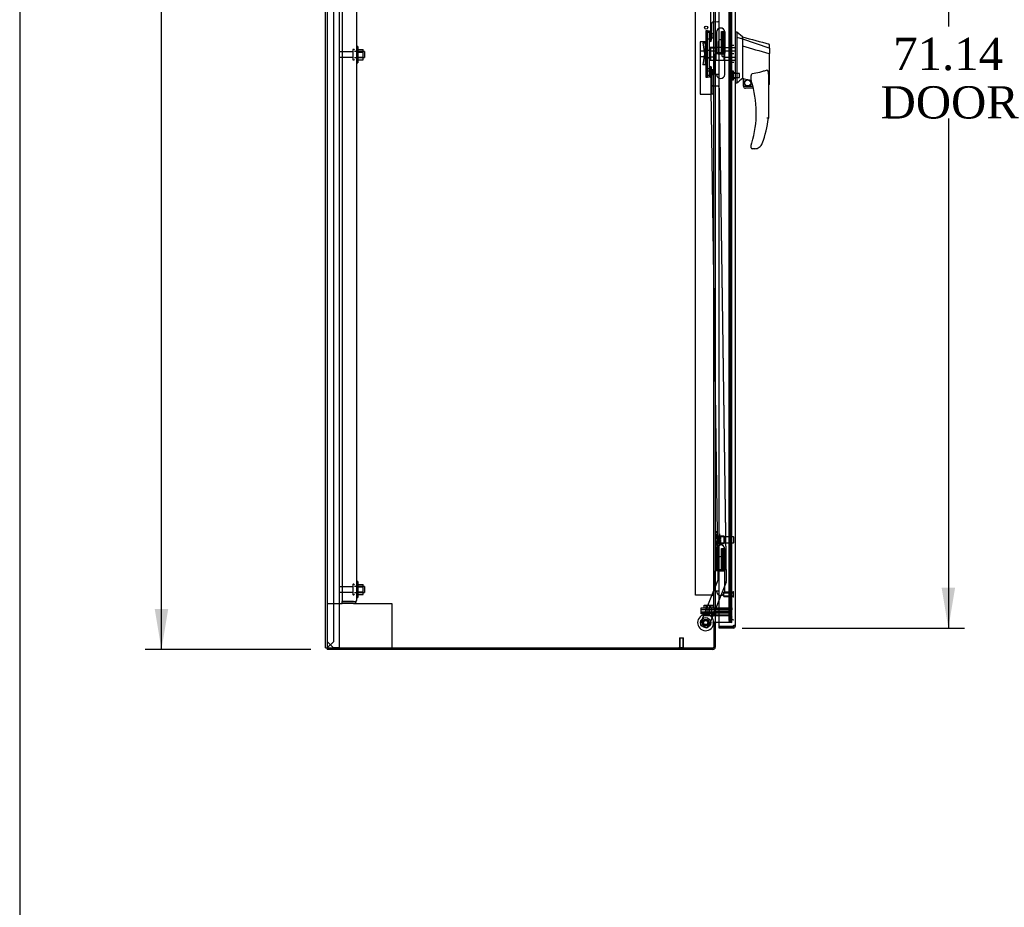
# Model space of a CAD drawing. Header units: inches. Extents: x 2 to 538, y -2 to 358.
# Tile 9 of 24: x 2 to 63, y 120 to 175. Entities that reach past the tile are written whole.
import ezdxf
from ezdxf.enums import TextEntityAlignment as Align
from ezdxf.lldxf.tags import DXFTag

# ---------------------------------------------------------------- set-up
doc = ezdxf.new("R2010")
doc.units = ezdxf.units.IN
doc.header["$MEASUREMENT"] = 0
for name, color, linetype in [('COM43135', 7, 'Continuous'), ('COM70220', 7, 'Continuous'), ('COM70838', 7, 'Continuous'), ('COM70839-4', 7, 'Continuous'), ('COM70874-5', 7, 'Continuous'), ('COM70899', 7, 'Continuous'), ('COM70900-10', 7, 'Continuous'), ('COM70904', 7, 'Continuous'), ('COM71014-3', 7, 'Continuous'), ('COM71016-3', 7, 'Continuous'), ('COM71017-3', 7, 'Continuous'), ('COM71019-1', 7, 'Continuous'), ('COM71023-1', 7, 'Continuous'), ('COM71144-1', 7, 'Continuous'), ('Default', 7, 'Continuous'), ('GSK87431', 7, 'Continuous'), ('HAN13068', 7, 'Continuous'), ('HAN13068_NUT', 7, 'Continuous'), ('HAN13068_SCREW', 7, 'Continuous'), ('HAN_NUT', 7, 'Continuous'), ('HNG14568', 7, 'Continuous'), ('HNG14568B', 7, 'Continuous'), ('HNG14568MH', 7, 'Continuous'), ('NTS166105', 7, 'Continuous'), ('NTS18147', 7, 'Continuous'), ('NTS86070', 7, 'Continuous'), ('ROL87452', 7, 'Continuous'), ('RVT17786', 7, 'Continuous'), ('RVT19000', 7, 'Continuous'), ('SCC87672', 7, 'Continuous'), ('SPC87323', 7, 'Continuous'), ('STD26089', 7, 'Continuous'), ('STD26122', 7, 'Continuous'), ('STD26258', 7, 'Continuous'), ('WAF25059', 7, 'Continuous'), ('WAF25376', 7, 'Continuous'), ('WAM30038', 7, 'Continuous')]:
    doc.layers.add(name, color=color, linetype=linetype)
doc.styles.add('SEACAD_Times_New_Roman', font='times.ttf')
tags = doc.linetypes.add('HIDDEN2', pattern=[0.1875, 0.125, -0.0625]).pattern_tags.tags
tags[6:7] = [DXFTag(74, 4), DXFTag(75, 0), DXFTag(340, '0'), DXFTag(46, 0.0), DXFTag(50, 0.0), DXFTag(44, 0.0), DXFTag(45, 0.0)]
tags[4:5] = [DXFTag(74, 4), DXFTag(75, 0), DXFTag(340, '0'), DXFTag(46, 0.0), DXFTag(50, 0.0), DXFTag(44, 0.0), DXFTag(45, 0.0)]
doc.dimstyles.new('HAMMOND_(STH_-_540x360)', dxfattribs={"dimtxt": 2, "dimasz": 2.5, "dimexe": 1, "dimexo": 1, "dimgap": 0.5, "dimtad": 0, "dimtih": 1, "dimtoh": 1, "dimzin": 0, "dimdsep": 46, "dimtxsty": 'SEACAD_Times_New_Roman', "dimblk1": '_SE_FILLED', "dimblk2": '_SE_FILLED', "dimsah": 1, "dimcen": 1, "dimadec": 0, "dimazin": 0, "dimtfac": 0.8, "dimtofl": 0, "dimtmove": 0, "dimatfit": 3, "dimfxl": 1, "dimtolj": 1, "dimtzin": 0, "dimarcsym": 0})

# ---------------------------------------------------------------- blocks, each defined once
blk = doc.blocks.new('SE3')
at = {"layer": 'COM43135', "color": 7, "linetype": 'HIDDEN2'}
for p, q in [((21.996, 206.73), (21.996, 138.98)), ((22.871, 206.67), (22.871, 139.04)), ((21.996, 138.855), (21.996, 138.98)), ((22.686, 138.98), (21.996, 138.98)), ((21.996, 138.98), (22.686, 138.98)), ((22.686, 138.98), (22.686, 138.98)), ((22.686, 138.98), (22.768, 138.98)), ((22.686, 138.98), (22.835, 138.98)), ((22.768, 138.98), (22.835, 138.931)), ((22.871, 139.039), (22.871, 139.04)), ((22.871, 139.04), (22.871, 139.04)), ((22.871, 139.04), (22.871, 139.04)), ((22.686, 138.855), (21.996, 138.855))]:
    blk.add_line(p, q, dxfattribs=at)
for start, end in [(323.80595, 359.87917), (359.94113, 0), (270, 323.80595)]:
    blk.add_arc((22.686, 139.04), 0.185, start, end, dxfattribs=at)
blk.add_open_spline([(22.835, 138.98), (22.846, 138.99), (22.855, 139), (22.864, 139.015), (22.867, 139.02), (22.87, 139.03), (22.871, 139.035), (22.871, 139.04)], degree=3, knots=[0, 0, 0, 0, 0.5, 0.5, 0.75, 0.75, 1, 1, 1, 1], dxfattribs=at)
at = {"layer": 'COM70220', "color": 7, "linetype": 'HIDDEN2'}
for p, q in [((45.994, 207.45), (45.994, 138.348)), ((45.994, 138.348), (45.994, 138.098))]:
    blk.add_line(p, q, dxfattribs=at)
blk.add_arc((46.244, 138.098), 0.25, 180, 270, dxfattribs=at)
at = {"layer": 'COM70838', "color": 7, "linetype": 'HIDDEN2'}
for p, q in [((44.607, 174.337), (44.732, 174.337)), ((44.607, 174.212), (44.607, 174.337)), ((44.732, 174.337), (44.732, 174.212)), ((44.607, 171.587), (44.607, 174.212)), ((44.732, 171.587), (44.732, 174.212)), ((44.32, 173.587), (44.49, 173.587)), ((44.32, 173.587), (44.42, 172.899)), ((44.49, 172.212), (44.49, 173.587)), ((44.49, 173.587), (44.593, 173.587)), ((44.42, 172.899), (44.32, 172.212)), ((44.49, 172.212), (44.32, 172.212)), ((44.604, 172.212), (44.49, 172.212)), ((44.607, 171.462), (44.607, 171.587)), ((44.732, 171.462), (44.607, 171.462)), ((44.732, 171.587), (44.732, 171.462))]:
    blk.add_line(p, q, dxfattribs=at)
for centre, start, end in [((44.49, 173.642), 331.96016, 0), ((44.49, 173.614), 346.45544, 0), ((44.49, 172.157), 0, 28.03984), ((44.49, 172.184), 0, 13.54456)]:
    blk.add_arc(centre, 0.117, start, end, dxfattribs=at)
at = {"layer": 'COM70839-4', "color": 7, "linetype": 'HIDDEN2'}
for p, q in [((44.789, 173.651), (45.238, 205.493)), ((44.789, 173.65), (45.238, 205.492)), ((45.339, 175.017), (45.77, 205.565)), ((44.86, 173.762), (44.875, 174.775)), ((44.86, 173.761), (44.875, 174.774)), ((45.001, 174.898), (45.212, 174.895)), ((45.001, 174.897), (45.212, 174.894)), ((44.789, 172.149), (45.238, 140.306)), ((44.789, 172.148), (45.238, 140.305)), ((44.875, 171.025), (44.86, 172.038)), ((44.875, 171.024), (44.86, 172.037)), ((45.212, 170.905), (45.001, 170.902)), ((45.212, 170.904), (45.001, 170.901)), ((45.339, 170.781), (45.77, 140.233)), ((45.339, 170.78), (45.77, 140.232)), ((45.238, 140.306), (44.175, 137.635)), ((45.238, 140.305), (44.175, 137.634)), ((45.761, 140.185), (44.668, 137.439)), ((45.761, 140.184), (44.668, 137.438)), ((44.506, 137.369), (44.245, 137.473)), ((44.506, 137.368), (44.245, 137.472))]:
    blk.add_line(p, q, dxfattribs=at)
blk.add_circle((44.494, 137.675), 0.129, dxfattribs=at)
for centre, start, end in [((45.214, 175.02), 269.19175, 359.19175), ((45.214, 175.019), 269.19175, 359.19175), ((45, 174.773), 89.19175, 179.19175), ((45, 174.772), 89.19175, 179.19175), ((44.735, 173.763), 295.29563, 359.19175), ((44.735, 172.036), 0.80825, 64.70437), ((44.735, 172.035), 0.80825, 64.70437), ((45, 171.026), 180.80825, 270.80825), ((45.214, 170.779), 0.80825, 90.80825), ((45.645, 140.23), 338.29625, 0.80825), ((44.291, 137.589), 158.29625, 248.29625), ((44.291, 137.588), 158.29625, 248.29625), ((44.552, 137.484), 248.29625, 338.29625)]:
    blk.add_arc(centre, 0.125, start, end, dxfattribs=at)
at = {"layer": 'COM70874-5', "color": 7, "linetype": 'HIDDEN2'}
for p, q in [((43.869, 139.368), (43.869, 206.431)), ((44.994, 171.825), (44.994, 206.431)), ((44.532, 173.656), (44.157, 173.656)), ((44.157, 173.656), (44.157, 170.41)), ((44.532, 171.95), (44.532, 173.656)), ((44.657, 171.825), (44.532, 171.95)), ((44.851, 171.825), (44.657, 171.825)), ((44.994, 171.825), (44.851, 171.825)), ((44.899, 170.41), (44.899, 171.825)), ((44.157, 170.41), (44.851, 170.41)), ((44.994, 170.41), (44.851, 170.41)), ((44.994, 139.368), (44.994, 170.41)), ((44.851, 139.368), (43.869, 139.368)), ((44.851, 139.368), (44.994, 139.368))]:
    blk.add_line(p, q, dxfattribs=at)
blk.add_circle((44.524, 174.524), 0.098, dxfattribs=at)
at = {"layer": 'COM70899', "color": 7, "linetype": 'HIDDEN2'}
for p, q in [((44.22, 138.212), (44.22, 138.337)), ((44.22, 138.337), (44.97, 138.337)), ((44.97, 138.212), (44.22, 138.212)), ((46.119, 138.337), (44.97, 138.337)), ((45.137, 138.212), (44.97, 138.212)), ((46.119, 138.212), (45.976, 138.212)), ((46.119, 138.212), (46.119, 138.337))]:
    blk.add_line(p, q, dxfattribs=at)
at = {"layer": 'COM70900-10', "color": 7, "linetype": 'HIDDEN2'}
for p, q in [((21.809, 218.384), (21.809, 136.137)), ((21.059, 136.512), (21.434, 136.137)), ((21.434, 136.137), (21.666, 136.137)), ((21.666, 136.137), (21.809, 136.137))]:
    blk.add_line(p, q, dxfattribs=at)
at = {"layer": 'COM70904', "color": 7, "linetype": 'HIDDEN2'}
for p, q in [((44.22, 138.462), (44.22, 138.587)), ((44.22, 138.587), (44.97, 138.587)), ((44.97, 138.462), (44.22, 138.462)), ((44.97, 138.587), (46.119, 138.587)), ((44.97, 138.462), (46.119, 138.462)), ((46.119, 138.587), (46.119, 138.462))]:
    blk.add_line(p, q, dxfattribs=at)
at = {"layer": 'COM71014-3', "color": 7, "linetype": 'Continuous'}
for p, q in [((21.059, 218.781), (21.059, 136.105)), ((45.089, 210.066), (45.089, 137.677)), ((45.089, 137.677), (44.946, 137.677)), ((44.946, 137.647), (44.994, 137.647)), ((44.994, 137.647), (44.994, 136.105)), ((45.089, 137.677), (45.137, 137.677)), ((45.339, 137.677), (45.137, 137.677)), ((21.059, 136.105), (44.994, 136.105))]:
    blk.add_line(p, q, dxfattribs=at)
at = {"layer": 'COM71014-3', "color": 7, "linetype": 'HIDDEN2'}
for p, q in [((45.926, 207.586), (45.926, 137.927)), ((46.018, 207.586), (46.018, 137.927)), ((46.118, 137.677), (46.118, 207.586)), ((45.975, 137.677), (45.339, 137.677)), ((45.991, 137.677), (45.975, 137.677)), ((46.083, 137.677), (45.991, 137.677)), ((46.113, 137.677), (46.083, 137.677)), ((46.118, 137.677), (46.113, 137.677))]:
    blk.add_line(p, q, dxfattribs=at)
at = {"layer": 'COM71014-3', "color": 7, "linetype": 'Continuous'}
blk.add_arc((44.946, 137.662), 0.015, 90, 270, dxfattribs=at)
at = {"layer": 'COM71014-3', "color": 7, "linetype": 'HIDDEN2'}
for centre, major_axis, start_param, end_param in [((45.991, 137.927), (0, -0.25), 4.712389, 6.283185), ((46.083, 137.927), (0, 0.25), 1.570796, 3.141593)]:
    blk.add_ellipse(centre, major_axis=major_axis, ratio=0.258819, start_param=start_param, end_param=end_param, dxfattribs=at)
at = {"layer": 'COM71016-3', "color": 7, "linetype": 'HIDDEN2'}
for p, q in [((45.137, 138.212), (45.976, 138.212)), ((45.137, 138.117), (45.976, 138.117)), ((46.022, 138.057), (45.927, 137.701)), ((46.114, 138.032), (46.019, 137.676)), ((46.019, 137.676), (45.927, 137.701))]:
    blk.add_line(p, q, dxfattribs=at)
at = {"layer": 'COM71016-3', "color": 7, "linetype": 'Continuous'}
for p, q in [((44.994, 137.647), (44.994, 137.677)), ((44.994, 137.647), (44.994, 137.647)), ((44.994, 137.647), (45.089, 137.647)), ((45.089, 137.647), (45.089, 137.677)), ((45.089, 137.647), (45.089, 136.153)), ((21.059, 136.105), (21.059, 136.01)), ((44.946, 136.01), (21.059, 136.01))]:
    blk.add_line(p, q, dxfattribs=at)
at = {"layer": 'COM71016-3', "color": 7, "linetype": 'HIDDEN2'}
for centre, radius, start, end in [((45.137, 138.069), 0.143, 90, 180), ((45.137, 138.069), 0.048, 90, 180), ((45.976, 138.069), 0.143, 345, 90), ((45.976, 138.069), 0.048, 345, 90), ((44.946, 136.153), 0.048, 270, 0)]:
    blk.add_arc(centre, radius, start, end, dxfattribs=at)
at = {"layer": 'COM71016-3', "color": 7, "linetype": 'Continuous'}
blk.add_arc((44.946, 136.153), 0.143, 270, 0, dxfattribs=at)
at = {"layer": 'COM71017-3', "color": 7, "linetype": 'Continuous'}
for q in [(20.964, 218.781), (21.059, 136.105)]:
    blk.add_line((20.964, 136.105), q, dxfattribs=at)
at = {"layer": 'COM71017-3', "color": 7, "linetype": 'HIDDEN2'}
for p, q in [((21.464, 136.51), (21.464, 218.376)), ((21.059, 136.105), (21.107, 136.153)), ((21.107, 136.153), (21.464, 136.51))]:
    blk.add_line(p, q, dxfattribs=at)
at = {"layer": 'COM71019-1', "color": 7, "linetype": 'HIDDEN2'}
for p, q in [((21.059, 138.855), (21.996, 138.855)), ((22.686, 138.855), (24.916, 138.855)), ((24.916, 138.855), (25.059, 138.855)), ((25.059, 138.855), (25.059, 136.105))]:
    blk.add_line(p, q, dxfattribs=at)
at = {"layer": 'COM71023-1', "color": 7, "linetype": 'HIDDEN2'}
for p, q in [((44.994, 138.587), (44.994, 207.212)), ((46.119, 138.587), (46.119, 207.212))]:
    blk.add_line(p, q, dxfattribs=at)
at = {"layer": 'COM71144-1', "color": 7, "linetype": 'Continuous'}
for p, q in [((46.339, 137.475), (46.339, 208.324)), ((45.339, 174.488), (45.339, 203.405)), ((45.339, 142.473), (45.339, 171.39)), ((45.339, 137.426), (45.339, 139.375)), ((45.339, 137.426), (46.173, 137.426)), ((45.339, 137.331), (45.339, 137.426)), ((46.173, 137.426), (45.339, 137.426)), ((46.173, 137.331), (45.339, 137.331)), ((46.196, 137.426), (46.173, 137.426)), ((46.173, 137.426), (46.173, 137.331)), ((46.196, 137.331), (46.173, 137.331)), ((46.196, 137.426), (46.196, 137.401)), ((46.196, 137.401), (46.196, 137.331)), ((46.244, 137.475), (46.244, 137.474)), ((46.269, 137.475), (46.244, 137.475)), ((46.244, 137.474), (46.269, 137.474)), ((46.339, 137.475), (46.269, 137.475)), ((46.269, 137.474), (46.339, 137.474)), ((46.339, 137.475), (46.339, 137.474))]:
    blk.add_line(p, q, dxfattribs=at)
at = {"layer": 'COM71144-1', "color": 7, "linetype": 'HIDDEN2'}
for p, q in [((45.339, 171.39), (45.339, 174.488)), ((45.475, 174.288), (45.67, 174.288)), ((45.475, 172.938), (45.475, 174.288)), ((45.67, 174.288), (45.67, 172.938)), ((45.67, 172.938), (45.475, 172.938)), ((45.339, 139.375), (45.339, 142.473)), ((45.475, 140.923), (45.475, 142.273)), ((45.475, 142.273), (45.67, 142.273)), ((45.67, 142.273), (45.67, 140.923)), ((45.67, 140.923), (45.475, 140.923))]:
    blk.add_line(p, q, dxfattribs=at)
at = {"layer": 'COM71144-1', "color": 7, "linetype": 'Continuous'}
for centre, radius, start, end in [((46.254, 137.417), 0.0815, 134.87169, 173.22731), ((46.196, 137.474), 0.048, 270, 0), ((46.196, 137.474), 0.143, 270, 0)]:
    blk.add_arc(centre, radius, start, end, dxfattribs=at)
for points, knots in [([(46.339, 137.475), (46.339, 137.479), (46.338, 137.483), (46.335, 137.489), (46.332, 137.491), (46.325, 137.495), (46.321, 137.496), (46.31, 137.498), (46.304, 137.498), (46.29, 137.498), (46.283, 137.498), (46.267, 137.496), (46.258, 137.495), (46.241, 137.491), (46.232, 137.489), (46.214, 137.483), (46.205, 137.479), (46.196, 137.475)], [0, 0, 0, 0, 0.125, 0.125, 0.25, 0.25, 0.375, 0.375, 0.5, 0.5, 0.625, 0.625, 0.75, 0.75, 0.875, 0.875, 1, 1, 1, 1]), ([(46.244, 137.475), (46.244, 137.478), (46.244, 137.481), (46.243, 137.486), (46.243, 137.489), (46.242, 137.491)], [0, 0, 0, 0, 0.125, 0.125, 0.2377635, 0.2377635, 0.2377635, 0.2377635])]:
    blk.add_open_spline(points, degree=3, knots=knots, dxfattribs=at)
at = {"layer": 'GSK87431', "color": 7, "linetype": 'HIDDEN2'}
for p, q in [((44.22, 138.493), (44.97, 138.493)), ((44.22, 138.306), (44.22, 138.493)), ((46.119, 138.493), (44.97, 138.493)), ((46.119, 138.306), (46.119, 138.493)), ((44.97, 138.306), (44.22, 138.306)), ((46.119, 138.306), (44.97, 138.306))]:
    blk.add_line(p, q, dxfattribs=at)
at = {"layer": 'HAN13068', "color": 7, "linetype": 'Continuous'}
for p, q in [((46.422, 174.249), (46.339, 174.249)), ((46.419, 174.249), (46.419, 174.088)), ((46.774, 173.949), (46.419, 174.249)), ((46.419, 174.088), (46.419, 174.001)), ((46.419, 174.001), (46.419, 173.943)), ((46.419, 173.943), (46.774, 173.837)), ((46.419, 173.943), (46.419, 171.511)), ((46.774, 173.877), (46.774, 173.949)), ((46.774, 173.877), (46.774, 173.851)), ((46.774, 173.851), (46.774, 173.837)), ((46.774, 173.837), (46.774, 173.406)), ((46.774, 173.837), (48.412, 173.265)), ((46.774, 173.406), (46.774, 171.908)), ((48.454, 173.231), (48.454, 173.453)), ((48.454, 173.231), (48.454, 172.918)), ((48.399, 172.916), (48.4, 172.916)), ((48.454, 171.05), (48.454, 172.918)), ((46.774, 171.908), (46.774, 171.638)), ((46.419, 171.511), (46.419, 171.227)), ((46.774, 171.638), (46.774, 171.426)), ((46.774, 171.426), (46.774, 171.399)), ((46.774, 171.399), (46.774, 171.381)), ((46.774, 171.381), (46.774, 171.379)), ((46.774, 171.379), (46.839, 171.364)), ((46.839, 170.899), (46.839, 171.365)), ((47.314, 171.243), (47.314, 171.517)), ((48.374, 171.588), (48.374, 168.917)), ((46.419, 171.079), (46.339, 171.079)), ((46.419, 171.227), (46.419, 171.079)), ((46.839, 170.899), (47.413, 170.899)), ((47.444, 170.774), (46.964, 170.774)), ((48.374, 170.993), (48.38, 170.991)), ((47.314, 167.084), (47.314, 167.262)), ((47.529, 167.024), (47.374, 167.024)), ((47.813, 167.113), (47.811, 167.114))]:
    blk.add_line(p, q, dxfattribs=at)
at = {"layer": 'HAN13068', "color": 7, "linetype": 'HIDDEN2'}
for p, q in [((45.637, 173.099), (45.637, 173.295)), ((45.637, 173.295), (46.339, 173.295)), ((44.177, 173.059), (44.147, 173.029)), ((44.147, 173.029), (44.147, 172.769)), ((44.147, 172.769), (44.177, 172.739)), ((44.177, 172.739), (44.177, 173.059)), ((44.607, 173.059), (44.177, 173.059)), ((44.177, 172.739), (44.607, 172.739)), ((45.512, 173.059), (45.637, 173.059)), ((45.512, 172.899), (45.512, 173.059)), ((45.512, 172.739), (45.512, 172.899)), ((45.512, 172.739), (45.637, 172.739)), ((45.637, 172.7), (45.637, 173.099)), ((45.637, 173.099), (46.339, 173.099)), ((45.637, 172.504), (45.637, 172.7)), ((45.637, 172.7), (46.339, 172.7)), ((45.637, 172.504), (46.339, 172.504)), ((46.339, 171.724), (46.214, 171.724)), ((46.214, 171.399), (46.339, 171.399))]:
    blk.add_line(p, q, dxfattribs=at)
at = {"layer": 'HAN13068', "color": 7, "linetype": 'Continuous'}
for radius in [0.202, 0.188]:
    blk.add_circle((47.1, 171.103), radius, dxfattribs=at)
for centre, radius, start, end in [((352.695, 1312.633), 1179.062, 254.961927, 255.044825), ((48.394, 173.453), 0.06, 0, 73.90261), ((83.185, 127.933), 56.686, 129.96527, 130.43506), ((46.964, 170.899), 0.125, 180, 193.88654), ((46.964, 170.899), 0.125, 193.88654, 229.4642), ((46.964, 170.899), 0.125, 229.4642, 270), ((47.374, 171.243), 0.06, 180, 197.89499), ((41.21, 169.253), 6.417, 342.98984, 17.89499), ((41.034, 169.852), 7.4, 340.28545, 352.73905), ((47.374, 167.262), 0.06, 162.10501, 180), ((47.374, 167.084), 0.06, 180, 270), ((47.529, 167.524), 0.5, 270, 304.56234), ((47.529, 167.524), 0.5, 304.56234, 340.28545)]:
    blk.add_arc(centre, radius, start, end, dxfattribs=at)
blk.add_ellipse((48.394, 171.05), major_axis=(-0.06, 0), ratio=0.999979, start_param=1.333204, end_param=3.141717, dxfattribs=at)
for points in [[(46.774, 173.406), (47.316, 173.242), (47.857, 173.079), (48.399, 172.916)], [(46.869, 171.362), (47.017, 171.33), (47.166, 171.297), (47.314, 171.265)]]:
    blk.add_open_spline(points, degree=3, dxfattribs=at)
for points, knots in [([(48.412, 173.265), (48.424, 173.263), (48.435, 173.258), (48.45, 173.246), (48.454, 173.239), (48.454, 173.231)], [0, 0, 0, 0, 0.5, 0.5, 1, 1, 1, 1]), ([(48.4, 172.915), (48.408, 172.916), (48.415, 172.916), (48.428, 172.916), (48.434, 172.916), (48.441, 172.917), (48.443, 172.917), (48.447, 172.917), (48.449, 172.917), (48.451, 172.917), (48.452, 172.918), (48.454, 172.918), (48.454, 172.918), (48.454, 172.918)], [0, 0, 0, 0, 0.25, 0.25, 0.5, 0.5, 0.625, 0.625, 0.75, 0.75, 0.875, 0.875, 1, 1, 1, 1]), ([(48.284, 171.9), (48.211, 171.871), (48.137, 171.845), (47.988, 171.797), (47.912, 171.775), (47.684, 171.718), (47.53, 171.69), (47.374, 171.668)], [0, 0, 0, 0, 0.25, 0.25, 0.5, 0.5, 1, 1, 1, 1]), ([(48.284, 171.9), (48.286, 171.901), (48.288, 171.901), (48.291, 171.902), (48.293, 171.902), (48.299, 171.901), (48.303, 171.9), (48.309, 171.896), (48.312, 171.893), (48.317, 171.888), (48.319, 171.885), (48.325, 171.876), (48.328, 171.87), (48.335, 171.857), (48.337, 171.85), (48.345, 171.829), (48.348, 171.815), (48.355, 171.787), (48.358, 171.773), (48.365, 171.731), (48.369, 171.703), (48.373, 171.646), (48.374, 171.617), (48.374, 171.588)], [0, 0, 0, 0, 0.015625, 0.015625, 0.03125, 0.03125, 0.0625, 0.0625, 0.09375, 0.09375, 0.125, 0.125, 0.1875, 0.1875, 0.25, 0.25, 0.375, 0.375, 0.5, 0.5, 0.75, 0.75, 1, 1, 1, 1]), ([(46.839, 171.365), (46.839, 171.366), (46.84, 171.366), (46.843, 171.366), (46.845, 171.366), (46.854, 171.365), (46.861, 171.364), (46.869, 171.362)], [0, 0, 0, 0, 0.25, 0.25, 0.5, 0.5, 1, 1, 1, 1]), ([(47.314, 171.517), (47.314, 171.524), (47.314, 171.531), (47.315, 171.544), (47.316, 171.551), (47.319, 171.572), (47.322, 171.586), (47.33, 171.613), (47.335, 171.627), (47.345, 171.646), (47.349, 171.652), (47.357, 171.66), (47.36, 171.662), (47.367, 171.666), (47.37, 171.668), (47.374, 171.668)], [0, 0, 0, 0, 0.125, 0.125, 0.25, 0.25, 0.5, 0.5, 0.75, 0.75, 0.875, 0.875, 0.9375, 0.9375, 1, 1, 1, 1]), ([(48.374, 168.917), (48.374, 168.917), (48.374, 168.917), (48.371, 168.917), (48.369, 168.917), (48.365, 168.917), (48.362, 168.917), (48.356, 168.918), (48.352, 168.918), (48.339, 168.919), (48.329, 168.919), (48.313, 168.92), (48.308, 168.921), (48.296, 168.922), (48.29, 168.922), (48.284, 168.922)], [0, 0, 0, 0, 0.125, 0.125, 0.25, 0.25, 0.375, 0.375, 0.5, 0.5, 0.75, 0.75, 0.875, 0.875, 1, 1, 1, 1]), ([(47.317, 167.281), (47.317, 167.281), (47.317, 167.282), (47.318, 167.284), (47.319, 167.286), (47.32, 167.291), (47.322, 167.295), (47.325, 167.307), (47.328, 167.315), (47.336, 167.341), (47.341, 167.358), (47.347, 167.375)], [0, 0, 0, 0, 0.0625, 0.0625, 0.125, 0.125, 0.25, 0.25, 0.5, 0.5, 1, 1, 1, 1])]:
    blk.add_open_spline(points, degree=3, knots=knots, dxfattribs=at)
at = {"layer": 'HAN13068_NUT', "color": 7, "linetype": 'HIDDEN2'}
for p, q in [((44.812, 173.232), (44.762, 173.232)), ((44.812, 173.283), (45.137, 173.283)), ((44.812, 173.187), (44.812, 173.283)), ((44.812, 173.091), (44.812, 173.187)), ((45.137, 173.091), (45.137, 173.283)), ((44.762, 172.567), (44.812, 172.567)), ((44.812, 173.091), (45.137, 173.091)), ((44.812, 172.899), (44.812, 173.091)), ((44.812, 172.707), (44.812, 172.899)), ((44.812, 172.707), (45.137, 172.707)), ((44.812, 172.611), (44.812, 172.707)), ((44.812, 172.515), (44.812, 172.611)), ((44.812, 172.515), (45.137, 172.515)), ((45.137, 172.707), (45.137, 173.091)), ((45.137, 172.515), (45.137, 172.707))]:
    blk.add_line(p, q, dxfattribs=at)
for centre, start, end in [((44.762, 173.202), 90, 180), ((44.762, 172.597), 180, 270)]:
    blk.add_arc(centre, 0.03, start, end, dxfattribs=at)
at = {"layer": 'HAN13068_SCREW', "color": 7, "linetype": 'HIDDEN2'}
for p, q in [((46.007, 171.754), (46.144, 171.754)), ((46.007, 171.754), (46.007, 171.561)), ((46.007, 171.561), (46.144, 171.561)), ((46.007, 171.561), (46.007, 171.369)), ((46.007, 171.369), (46.144, 171.369)), ((46.144, 171.299), (46.144, 171.824)), ((46.214, 171.824), (46.144, 171.824)), ((46.144, 171.299), (46.214, 171.299)), ((46.214, 171.299), (46.214, 171.824)), ((46.589, 171.677), (46.214, 171.677)), ((46.214, 171.445), (46.589, 171.445)), ((46.589, 171.445), (46.589, 171.677))]:
    blk.add_line(p, q, dxfattribs=at)
at = {"layer": 'HAN_NUT', "color": 7, "linetype": 'HIDDEN2'}
for p, q in [((46.029, 173.429), (46.029, 172.899)), ((46.244, 173.429), (46.029, 173.429)), ((46.029, 172.899), (46.029, 172.369)), ((46.244, 172.899), (46.029, 172.899)), ((46.244, 172.369), (46.029, 172.369))]:
    blk.add_line(p, q, dxfattribs=at)
at = {"layer": 'HNG14568', "color": 7, "linetype": 'Continuous'}
for p, q in [((45.174, 174.251), (45.174, 172.978)), ((45.679, 172.978), (45.679, 174.251)), ((45.174, 142.236), (45.174, 140.963)), ((45.679, 140.963), (45.679, 142.236))]:
    blk.add_line(p, q, dxfattribs=at)
at = {"layer": 'HNG14568', "color": 7, "linetype": 'HIDDEN2'}
for p, q in [((45.545, 174.248), (45.545, 172.978)), ((45.6, 174.248), (45.6, 172.978)), ((45.67, 174.248), (45.67, 174.248)), ((45.545, 142.233), (45.545, 140.963)), ((45.6, 142.233), (45.6, 140.963)), ((45.67, 142.233), (45.67, 142.233))]:
    blk.add_line(p, q, dxfattribs=at)
at = {"layer": 'HNG14568', "color": 7, "linetype": 'Continuous'}
for centre in [(45.426, 174.251), (45.426, 142.236)]:
    blk.add_arc(centre, 0.252, 0, 180, dxfattribs=at)
at = {"layer": 'HNG14568B', "color": 7, "linetype": 'Continuous'}
for p, q in [((45.173, 172.978), (45.679, 172.978)), ((45.173, 172.978), (45.173, 172.899)), ((45.258, 172.899), (45.679, 172.899)), ((45.679, 172.899), (45.679, 172.978)), ((45.173, 140.963), (45.679, 140.963)), ((45.173, 140.963), (45.173, 140.884)), ((45.258, 140.884), (45.679, 140.884)), ((45.679, 140.884), (45.679, 140.963))]:
    blk.add_line(p, q, dxfattribs=at)
at = {"layer": 'HNG14568MH', "color": 7, "linetype": 'HIDDEN2'}
for p, q in [((45.27, 173.618), (45.27, 172.899)), ((45.583, 172.899), (45.583, 173.618)), ((45.054, 171.629), (45.054, 172.899)), ((45.089, 172.899), (45.054, 172.899)), ((45.089, 171.629), (45.054, 171.629)), ((45.27, 141.603), (45.27, 140.884)), ((45.583, 140.884), (45.583, 141.603)), ((45.054, 139.614), (45.054, 140.884)), ((45.089, 140.884), (45.054, 140.884)), ((45.089, 139.614), (45.054, 139.614))]:
    blk.add_line(p, q, dxfattribs=at)
at = {"layer": 'HNG14568MH', "color": 7, "linetype": 'Continuous'}
for p, q in [((45.258, 172.899), (45.089, 172.899)), ((45.679, 171.627), (45.679, 172.899)), ((45.271, 171.629), (45.089, 171.629)), ((45.174, 171.629), (45.174, 171.627)), ((45.258, 140.884), (45.089, 140.884)), ((45.679, 139.612), (45.679, 140.884)), ((45.271, 139.614), (45.089, 139.614)), ((45.174, 139.614), (45.174, 139.612))]:
    blk.add_line(p, q, dxfattribs=at)
at = {"layer": 'HNG14568MH', "color": 7, "linetype": 'HIDDEN2'}
for centre in [(45.426, 173.618), (45.426, 141.603)]:
    blk.add_arc(centre, 0.157, 0, 180, dxfattribs=at)
at = {"layer": 'HNG14568MH', "color": 7, "linetype": 'Continuous'}
for centre in [(45.426, 171.627), (45.426, 139.612)]:
    blk.add_arc(centre, 0.253, 180, 0, dxfattribs=at)
at = {"layer": 'NTS166105', "color": 7, "linetype": 'HIDDEN2'}
for p, q in [((22.967, 173.171), (23.287, 173.171)), ((23.287, 173.009), (23.287, 173.171)), ((22.967, 173.009), (23.287, 173.009)), ((22.967, 172.7), (23.287, 172.7)), ((22.967, 172.539), (23.287, 172.539)), ((23.287, 172.7), (23.287, 173.009)), ((23.287, 172.539), (23.287, 172.7)), ((22.967, 140.046), (23.287, 140.046)), ((22.967, 139.884), (23.287, 139.884)), ((23.287, 139.884), (23.287, 140.046)), ((23.287, 139.575), (23.287, 139.884)), ((22.967, 139.575), (23.287, 139.575)), ((22.967, 139.414), (23.287, 139.414)), ((23.287, 139.414), (23.287, 139.575))]:
    blk.add_line(p, q, dxfattribs=at)
at = {"layer": 'NTS18147', "color": 7, "linetype": 'HIDDEN2'}
for p, q in [((45.14, 143.297), (45.14, 143.301)), ((45.14, 143.297), (45.14, 143.301)), ((45.203, 143.301), (45.14, 143.301)), ((45.14, 143.297), (45.203, 143.297)), ((45.203, 143.297), (45.203, 143.301)), ((45.203, 143.301), (45.203, 143.301)), ((45.203, 143.297), (45.203, 143.301)), ((45.203, 143.108), (45.203, 143.297)), ((45.203, 143.297), (45.203, 143.297)), ((45.203, 143.108), (45.203, 143.297)), ((45.078, 143.202), (45.078, 143.148)), ((45.078, 143.202), (45.078, 143.148)), ((45.14, 143.108), (45.14, 142.99)), ((45.14, 143.108), (45.14, 142.99)), ((45.203, 143.108), (45.14, 143.108)), ((45.14, 142.99), (45.203, 142.99)), ((45.203, 142.99), (45.203, 143.108)), ((45.203, 143.108), (45.203, 143.108)), ((45.203, 142.99), (45.203, 143.108)), ((45.64, 143.021), (45.203, 143.021)), ((45.203, 142.613), (45.203, 142.99)), ((45.203, 142.99), (45.203, 142.99)), ((45.203, 142.613), (45.203, 142.99)), ((45.64, 142.581), (45.64, 143.021)), ((45.64, 143.021), (45.64, 143.021)), ((45.64, 143.021), (45.64, 142.581)), ((45.078, 142.455), (45.078, 142.4)), ((45.078, 142.455), (45.078, 142.4)), ((45.14, 142.613), (45.14, 142.495)), ((45.14, 142.613), (45.14, 142.495)), ((45.203, 142.613), (45.14, 142.613)), ((45.14, 142.495), (45.203, 142.495)), ((45.14, 142.306), (45.14, 142.301)), ((45.14, 142.306), (45.14, 142.301)), ((45.203, 142.306), (45.14, 142.306)), ((45.14, 142.301), (45.203, 142.301)), ((45.203, 142.495), (45.203, 142.613)), ((45.203, 142.613), (45.203, 142.613)), ((45.203, 142.495), (45.203, 142.613)), ((45.203, 142.581), (45.64, 142.581)), ((45.203, 142.306), (45.203, 142.495)), ((45.203, 142.495), (45.203, 142.495)), ((45.203, 142.306), (45.203, 142.495)), ((45.203, 142.306), (45.203, 142.301)), ((45.203, 142.306), (45.203, 142.306)), ((45.203, 142.306), (45.203, 142.301)), ((45.203, 142.301), (45.203, 142.301)), ((45.64, 142.581), (45.64, 142.581))]:
    blk.add_line(p, q, dxfattribs=at)
blk.add_arc((45.396, 142.801), 0.318, 143.63381, 216.36619, dxfattribs=at)
blk.add_arc((45.396, 142.801), 0.318, 143.63381, 216.36619, dxfattribs=at)
for centre, start_param, end_param in [((45.396, 143.202), 2.506883, 3.776302), ((45.396, 143.202), 3.141593, 3.776302), ((45.396, 143.148), 3.141593, 3.776302), ((45.396, 142.4), 2.506883, 3.776302), ((45.396, 142.455), 2.506883, 3.141593), ((45.396, 142.4), 2.506883, 3.141593)]:
    blk.add_ellipse(centre, major_axis=(0.318, 0), ratio=0.5, start_param=start_param, end_param=end_param, dxfattribs=at)
at = {"layer": 'NTS86070', "color": 7, "linetype": 'HIDDEN2'}
for p, q in [((44.369, 138.212), (44.369, 138.112)), ((44.369, 138.112), (44.496, 138.112)), ((44.473, 138.242), (44.473, 138.212)), ((44.483, 138.252), (44.608, 138.252)), ((44.494, 138.212), (44.494, 138.112)), ((44.494, 138.112), (44.994, 138.112)), ((44.598, 138.242), (44.598, 138.212)), ((44.608, 138.252), (44.881, 138.252)), ((44.766, 138.212), (44.766, 138.242)), ((44.869, 138.212), (44.869, 138.112)), ((44.891, 138.212), (44.891, 138.242)), ((44.994, 138.212), (44.994, 138.112))]:
    blk.add_line(p, q, dxfattribs=at)
for centre, start, end in [((44.483, 138.242), 90, 180), ((44.608, 138.242), 90, 180), ((44.756, 138.242), 0, 90), ((44.881, 138.242), 0, 90)]:
    blk.add_arc(centre, 0.01, start, end, dxfattribs=at)
at = {"layer": 'ROL87452', "color": 7, "linetype": 'HIDDEN2'}
blk.add_circle((44.494, 137.676), 0.206, dxfattribs=at)
for centre, start, end in [((44.494, 137.675), 0.80825, 356.73441), ((44.494, 137.676), 76.70011, 92.3004), ((44.494, 137.676), 0, 10.60061), ((44.494, 137.676), 340.43971, 0)]:
    blk.add_arc(centre, 0.5, start, end, dxfattribs=at)
at = {"layer": 'ROL87452', "color": 7, "linetype": 'Continuous'}
for start, end in [(356.73441, 0), (0, 0.80825)]:
    blk.add_arc((44.494, 137.675), 0.5, start, end, dxfattribs=at)
at = {"layer": 'RVT17786', "color": 7, "linetype": 'HIDDEN2'}
for centre, radius in [((44.494, 137.676), 0.217), ((44.494, 137.675), 0.217), ((44.494, 137.675), 0.125)]:
    blk.add_circle(centre, radius, dxfattribs=at)
at = {"layer": 'RVT19000', "color": 7, "linetype": 'HIDDEN2'}
for p, q in [((44.494, 174.337), (44.494, 173.712)), ((44.607, 174.337), (44.494, 174.337)), ((44.607, 174.337), (44.607, 174.337)), ((44.732, 174.22), (44.607, 174.22)), ((44.607, 173.83), (44.732, 173.83)), ((44.944, 174.165), (44.732, 174.165)), ((44.732, 173.884), (44.944, 173.884)), ((44.944, 174.165), (44.944, 173.884)), ((44.494, 173.712), (44.607, 173.712)), ((44.494, 172.086), (44.494, 171.461)), ((44.607, 172.086), (44.494, 172.086)), ((44.732, 171.969), (44.607, 171.969)), ((44.944, 171.914), (44.732, 171.914)), ((44.944, 171.914), (44.944, 171.633)), ((44.494, 171.461), (44.607, 171.461)), ((44.607, 171.579), (44.732, 171.579)), ((44.607, 171.462), (44.607, 171.461)), ((44.732, 171.633), (44.944, 171.633))]:
    blk.add_line(p, q, dxfattribs=at)
at = {"layer": 'SCC87672', "color": 7, "linetype": 'HIDDEN2'}
for p, q in [((44.403, 138.761), (44.528, 138.761)), ((44.403, 138.587), (44.403, 138.761)), ((44.496, 138.587), (44.496, 138.087)), ((44.528, 138.761), (44.744, 138.761)), ((44.528, 138.587), (44.528, 138.761)), ((44.619, 138.587), (44.619, 138.761)), ((44.621, 138.587), (44.621, 138.087)), ((44.742, 138.087), (44.742, 138.587)), ((44.744, 138.761), (44.96, 138.761)), ((44.744, 138.587), (44.744, 138.761)), ((44.835, 138.587), (44.835, 138.761)), ((44.867, 138.087), (44.867, 138.587)), ((44.96, 138.587), (44.96, 138.761)), ((44.621, 138.087), (44.496, 138.087)), ((44.867, 138.087), (44.621, 138.087))]:
    blk.add_line(p, q, dxfattribs=at)
at = {"layer": 'SPC87323', "color": 7, "linetype": 'HIDDEN2'}
for p, q in [((44.607, 173.137), (44.732, 173.137)), ((44.607, 173.127), (44.732, 173.127)), ((45.637, 173.292), (44.732, 173.292)), ((44.607, 172.672), (44.732, 172.672)), ((44.607, 172.662), (44.732, 172.662)), ((44.732, 172.507), (45.637, 172.507))]:
    blk.add_line(p, q, dxfattribs=at)
at = {"layer": 'STD26089', "color": 7, "linetype": 'HIDDEN2'}
for p, q in [((22.646, 173.15), (22.646, 172.56)), ((22.716, 173.18), (22.676, 173.18)), ((22.646, 173.021), (21.869, 173.021)), ((21.869, 172.689), (22.646, 172.689)), ((22.676, 172.53), (22.716, 172.53)), ((23.371, 173.042), (22.746, 173.042)), ((22.746, 172.667), (23.371, 172.667)), ((23.371, 173.042), (23.371, 172.667)), ((22.646, 139.896), (21.869, 139.896)), ((22.646, 140.025), (22.646, 139.435)), ((22.716, 140.055), (22.676, 140.055)), ((23.371, 139.917), (22.746, 139.917)), ((23.371, 139.917), (23.371, 139.542)), ((21.869, 139.564), (22.646, 139.564)), ((22.676, 139.405), (22.716, 139.405)), ((22.746, 139.542), (23.371, 139.542))]:
    blk.add_line(p, q, dxfattribs=at)
for centre, radius, start, end in [((22.676, 173.15), 0.03, 90, 180), ((22.716, 173.15), 0.03, 0, 90), ((21.869, 172.961), 0.06, 90, 180), ((21.869, 172.749), 0.06, 180, 270), ((22.676, 172.56), 0.03, 180, 270), ((22.716, 172.56), 0.03, 270, 0), ((21.869, 139.836), 0.06, 90, 180), ((21.869, 139.624), 0.06, 180, 270), ((22.676, 140.025), 0.03, 90, 180), ((22.716, 140.025), 0.03, 0, 90), ((22.676, 139.435), 0.03, 180, 270), ((22.716, 139.435), 0.03, 270, 0)]:
    blk.add_arc(centre, radius, start, end, dxfattribs=at)
at = {"layer": 'STD26122', "color": 7, "linetype": 'HIDDEN2'}
for p, q in [((45.244, 142.986), (45.244, 142.616)), ((46.209, 142.986), (45.244, 142.986)), ((46.209, 142.986), (46.209, 142.616)), ((46.244, 142.951), (46.209, 142.986)), ((46.209, 142.616), (46.244, 142.651)), ((45.244, 142.616), (46.209, 142.616))]:
    blk.add_line(p, q, dxfattribs=at)
at = {"layer": 'STD26258', "color": 7, "linetype": 'HIDDEN2'}
for p, q in [((45.619, 139.301), (45.619, 139.551)), ((46.213, 139.551), (45.619, 139.551)), ((45.619, 139.521), (46.213, 139.521)), ((45.619, 139.332), (46.213, 139.332)), ((45.619, 139.301), (46.213, 139.301)), ((46.213, 139.27), (46.213, 139.583)), ((46.244, 139.583), (46.213, 139.583)), ((46.213, 139.27), (46.244, 139.27)), ((42.869, 136.73), (43.119, 136.73)), ((42.869, 136.73), (42.869, 136.136)), ((42.899, 136.73), (42.899, 136.136)), ((43.088, 136.73), (43.088, 136.136)), ((43.119, 136.136), (43.119, 136.73)), ((42.837, 136.136), (43.15, 136.136)), ((42.837, 136.136), (42.837, 136.105)), ((43.15, 136.105), (43.15, 136.136))]:
    blk.add_line(p, q, dxfattribs=at)
at = {"layer": 'WAF25059', "color": 7, "linetype": 'HIDDEN2'}
for p, q in [((22.967, 173.355), (22.871, 173.355)), ((22.967, 173.355), (22.967, 172.355)), ((22.871, 172.355), (22.967, 172.355)), ((22.967, 140.23), (22.871, 140.23)), ((22.967, 140.23), (22.967, 139.23)), ((22.871, 139.23), (22.967, 139.23))]:
    blk.add_line(p, q, dxfattribs=at)
at = {"layer": 'WAF25376', "color": 7, "linetype": 'HIDDEN2'}
for centre, radius in [((44.494, 137.676), 0.315), ((44.494, 137.675), 0.315), ((44.494, 137.676), 0.14), ((44.494, 137.675), 0.14)]:
    blk.add_circle(centre, radius, dxfattribs=at)
at = {"layer": 'WAM30038', "color": 7, "linetype": 'HIDDEN2'}
for p, q in [((45.328, 143.176), (45.328, 142.426)), ((45.328, 142.426), (45.328, 143.176)), ((45.352, 143.176), (45.328, 143.176)), ((45.352, 143.176), (45.352, 142.426)), ((45.352, 143.176), (45.352, 143.176)), ((45.352, 142.426), (45.352, 143.176)), ((45.361, 142.987), (45.4, 142.962)), ((45.4, 142.64), (45.361, 142.616)), ((45.416, 142.975), (45.371, 143.003)), ((45.371, 142.979), (45.416, 142.95)), ((45.416, 142.819), (45.371, 142.819)), ((45.371, 142.784), (45.416, 142.784)), ((45.416, 142.652), (45.371, 142.624)), ((45.4, 142.962), (45.416, 142.975)), ((45.4, 142.962), (45.416, 142.975)), ((45.416, 142.628), (45.4, 142.64)), ((45.416, 142.628), (45.4, 142.64)), ((45.416, 143.03), (45.416, 142.975)), ((45.416, 143.03), (45.416, 142.975)), ((45.416, 142.95), (45.416, 142.819)), ((45.416, 142.95), (45.416, 142.819)), ((45.416, 142.784), (45.416, 142.652)), ((45.416, 142.784), (45.416, 142.652)), ((45.328, 142.426), (45.352, 142.426)), ((45.352, 142.426), (45.352, 142.426)), ((45.371, 142.599), (45.416, 142.628)), ((45.416, 142.628), (45.416, 142.573)), ((45.416, 142.628), (45.416, 142.573))]:
    blk.add_line(p, q, dxfattribs=at)
for centre, radius, start, end in [((45.939, 143.707), 0.854, 226.55474, 228.29011), ((45.37, 142.801), 0.0182, 87.1609, 177.99424), ((45.37, 142.802), 0.0181, 181.77183, 273.07302), ((45.936, 141.898), 0.85, 131.70584, 133.44931)]:
    blk.add_arc(centre, radius, start, end, dxfattribs=at)
for points, knots in [([(45.352, 143.003), (45.352, 143.001), (45.353, 142.999), (45.355, 142.994), (45.357, 142.991), (45.362, 142.985), (45.367, 142.981), (45.371, 142.979)], [0, 0, 0, 0, 0.25, 0.25, 0.5, 0.5, 1, 1, 1, 1]), ([(45.371, 143.003), (45.369, 143.005), (45.367, 143.006), (45.363, 143.008), (45.36, 143.008), (45.358, 143.008), (45.358, 143.008), (45.357, 143.008)], [0, 0, 0, 0, 0.25, 0.25, 0.5, 0.5, 0.5626015, 0.5626015, 0.5626015, 0.5626015]), ([(45.371, 143.07), (45.373, 143.068), (45.375, 143.066), (45.377, 143.064), (45.39, 143.052), (45.403, 143.041), (45.416, 143.03)], [0, 0, 0, 0, 0.141448, 0.141448, 0.141448, 1, 1, 1, 1]), ([(45.371, 142.624), (45.369, 142.623), (45.367, 142.621), (45.363, 142.618), (45.36, 142.615), (45.357, 142.611), (45.355, 142.609), (45.353, 142.604), (45.352, 142.601), (45.352, 142.599)], [0, 0, 0, 0, 0.25, 0.25, 0.5, 0.5, 0.75, 0.75, 1, 1, 1, 1]), ([(45.357, 142.594), (45.358, 142.594), (45.358, 142.594), (45.362, 142.595), (45.367, 142.597), (45.371, 142.599)], [0.4389304, 0.4389304, 0.4389304, 0.4389304, 0.5, 0.5, 1, 1, 1, 1]), ([(45.416, 142.573), (45.403, 142.562), (45.39, 142.55), (45.377, 142.539), (45.375, 142.537), (45.373, 142.535), (45.371, 142.533)], [0, 0, 0, 0, 0.858552, 0.858552, 0.858552, 1, 1, 1, 1])]:
    blk.add_open_spline(points, degree=3, knots=knots, dxfattribs=at)
blk = doc.blocks.new('DMBLK151')
at = {"layer": 'Default', "linetype": 'Continuous', "transparency": 16777216}
for points in [[(10.387, 216.416), (11.22, 216.416), (10.804, 218.916)], [(10.387, 138.51), (10.804, 136.01), (11.22, 138.51)]]:
    blk.add_hatch(color=7, dxfattribs=at).paths.add_polyline_path(points)
at = {"layer": 'Default', "color": 7, "linetype": 'Continuous', "transparency": 16777216}
for p, q in [((19.964, 218.916), (9.804, 218.916)), ((10.804, 179.163), (10.804, 218.916)), ((10.804, 136.01), (10.804, 176.463)), ((20.059, 136.01), (9.804, 136.01))]:
    blk.add_line(p, q, dxfattribs=at)
at = {"layer": 'Default', "color": 7, "linetype": 'Continuous', "transparency": 16777216, "style": 'SEACAD_Times_New_Roman'}
blk.add_text('82.91', height=2, dxfattribs=at).set_placement((7.391, 178.463), align=Align.TOP_LEFT)
blk = doc.blocks.new('_SE_FILLED')
at = {"color": 0}
blk.add_line((0, 0), (-1, 0), dxfattribs=at)
blk.add_solid([(0, 0), (-1, -0.1665), (-1, 0.1665), (0, 0)], dxfattribs=at)
blk = doc.blocks.new('DMBLK152')
at = {"layer": 'Default', "linetype": 'Continuous', "transparency": 16777216}
for points in [[(28.876, 213.239), (29.674, 215.644), (28.139, 213.628)], [(23.479, 210.365), (21.059, 209.612), (23.592, 209.539)]]:
    blk.add_hatch(color=7, dxfattribs=at).paths.add_polyline_path(points)
at = {"layer": 'Default', "color": 7, "linetype": 'Continuous', "transparency": 16777216}
for start, end in [(320.67472, 340), (270, 291.83968)]:
    blk.add_arc((21.059, 218.78), 9.168, start, end, dxfattribs=at)
at = {"layer": 'Default', "color": 7, "linetype": 'Continuous', "transparency": 16777216, "style": 'SEACAD_Times_New_Roman'}
blk.add_text('70°', height=2, dxfattribs=at).set_placement((24.208, 212.27), align=Align.TOP_LEFT)
blk = doc.blocks.new('DMBLK158')
at = {"layer": 'Default', "linetype": 'Continuous', "transparency": 16777216}
for points in [[(59.934, 205.967), (59.517, 208.467), (59.101, 205.967)], [(59.934, 139.831), (59.101, 139.831), (59.517, 137.331)]]:
    blk.add_hatch(color=7, dxfattribs=at).paths.add_polyline_path(points)
at = {"layer": 'Default', "color": 7, "linetype": 'Continuous', "transparency": 16777216}
for p, q in [((47.173, 208.467), (60.517, 208.467)), ((59.517, 208.467), (59.517, 174.599)), ((59.517, 168.899), (59.517, 137.331)), ((46.756, 137.331), (60.517, 137.331))]:
    blk.add_line(p, q, dxfattribs=at)
at = {"layer": 'Default', "color": 7, "linetype": 'Continuous', "transparency": 16777216, "style": 'SEACAD_Times_New_Roman'}
for s, p in [('71.14', (56.105, 173.899)), ('DOOR', (55.323, 170.899))]:
    blk.add_text(s, height=2, dxfattribs=at).set_placement(p, align=Align.TOP_LEFT)
blk = doc.blocks.new('BORDER')
at = {"layer": 'Default', "color": 7, "linetype": 'Continuous'}
blk.add_line((-41.86, 27.86), (-41.86, 0), dxfattribs=at)

msp = doc.modelspace()

# ---------------------------------------------------------------- block references
at = {"layer": 'Default', "color": 7, "xscale": 12.8, "yscale": 12.8, "zscale": 12.8}
msp.add_blockref('BORDER', (537.834, 1.476), dxfattribs=at)
at = {"layer": 'Default'}
msp.add_blockref('SE3', (0, 0), dxfattribs=at)

# ---------------------------------------------------------------- dimensions: what is measured, and where the dimension line sits
at = {"layer": 'Default', "color": 7, "linetype": 'Continuous'}
for base, p1, p2, angle, text, picture, middle, dimtype in [((10.804, 136.01), (21.059, 136.01), (20.964, 218.916), 90.06565, '\\A1;<>', 'DMBLK151', (10.804, 177.463), 161), ((59.517, 137.331), (46.173, 208.467), (45.756, 137.331), 90, '\\A1;<>\\PDOOR', 'DMBLK158', (59.517, 172.899), 160)]:
    dim = msp.add_linear_dim(base=base, p1=p1, p2=p2, angle=angle, text=text, dimstyle='HAMMOND_(STH_-_540x360)', dxfattribs=at)
    dim.commit()
    dim.dimension.update_dxf_attribs({"geometry": picture, "text_midpoint": middle, "dimtype": dimtype})
dim = msp.add_angular_dim_2l(base=(26.317, 211.27), line1=((21.059, 218.78), (44.996, 210.068)), line2=((21.059, 218.78), (21.059, 136.105)), text='\\A1;<>', dimstyle='HAMMOND_(STH_-_540x360)', dxfattribs=at)
dim.commit()
dim.dimension.update_dxf_attribs({"geometry": 'DMBLK152', "text_midpoint": (26.317, 211.27), "dimtype": 162})

doc.saveas('drawing.dxf')
